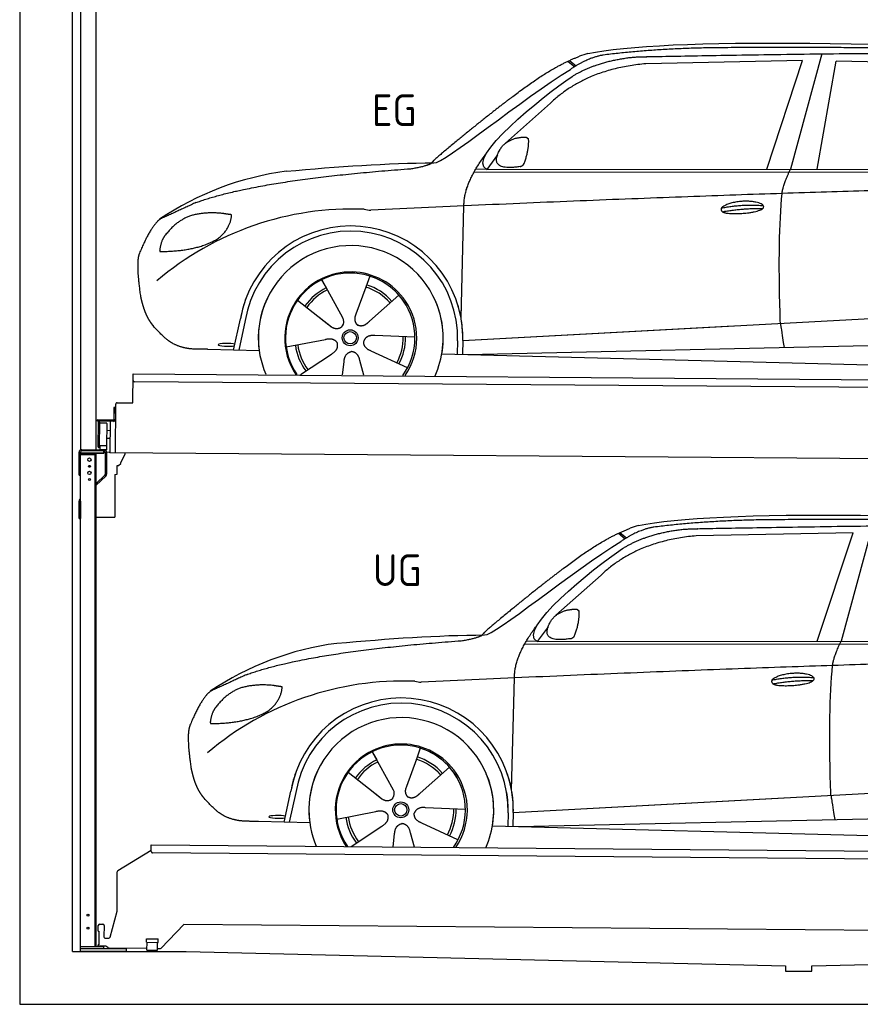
# Model space of a CAD drawing. Header units: millimetres. Extents: x -411 to 6777, y 0 to 6677.
# Tile 1 of 6: x 0 to 3183, y 0 to 3728. Entities that reach past the tile are written whole.
import ezdxf

# ---------------------------------------------------------------- set-up
doc = ezdxf.new("R2010")
doc.units = ezdxf.units.MM
for name, color, linetype, lineweight in [('car', 10, 'Continuous', 25), ('Gebäude', 7, 'Continuous', 25), ('Logo', 7, 'Continuous', 25), ('Plattform', 7, 'Continuous', 25), ('Ständer hinten', 7, 'Continuous', 25)]:
    doc.layers.add(name, color=color, linetype=linetype, lineweight=lineweight)
doc.styles.get("Standard").update_dxf_attribs({"font": 'ISOCP.SHX'})

# ---------------------------------------------------------------- blocks, each defined once
blk = doc.blocks.new('UG Plattfrom Gl550')
at = {"layer": 'Plattform'}
for p, q in [((498.1, 578.8), (498.2, 597.8)), ((498.2, 597.8), (498.3, 603.8)), ((498.3, 603.8), (5435.1, 560.7)), ((371.8, 506.3), (498.1, 583.5)), ((5429.8, 530.7), (503, 573.7)), ((368.7, 352.3), (369.4, 502.1)), ((342.2, 253.9), (368.7, 352.3)), ((297.4, 276.5), (297.6, 298.5)), ((302.6, 303.5), (314.6, 303.4)), ((319.6, 298.3), (319.2, 255.3)), ((621.4, 302.7), (535.3, 212)), ((5347, 261.5), (621.4, 302.7)), ((297.4, 276.5), (299.7, 276.5)), ((299.7, 276.5), (299.3, 225.5)), ((296.9, 220.5), (297, 225.5)), ((299.3, 225.5), (297, 225.5)), ((324.2, 250.3), (337.3, 250.2)), ((479.6, 234.9), (479.7, 247.9)), ((479.6, 234.9), (524.6, 234.5)), ((479.7, 247.9), (524.7, 247.5)), ((481.8, 204.9), (482.1, 234.9)), ((521.8, 204.6), (522.1, 234.6)), ((524.6, 234.5), (524.7, 247.5)), ((325.2, 220.3), (296.9, 220.5)), ((335.5, 213.3), (328.3, 219.2)), ((481.8, 210.9), (338.6, 212.2)), ((481.8, 204.9), (521.8, 204.6)), ((531.7, 210.5), (521.8, 210.6))]:
    blk.add_line(p, q, dxfattribs=at)
for centre, start, end in [((503.1, 578.7), 179.5, 269.5), ((374.4, 502.1), 121.4261, 179.5), ((302.6, 298.5), 89.5, 179.5), ((314.6, 298.4), 359.5, 89.5), ((324.2, 255.3), 179.5, 269.5), ((337.4, 255.2), 269.5, 344.9258), ((325.1, 215.3), 50.8402, 89.5), ((338.6, 217.2), 230.8402, 269.5), ((531.7, 215.5), 269.5, 316.4902)]:
    blk.add_arc(centre, 5, start, end, dxfattribs=at)
blk = doc.blocks.new('Palette EG Gl550')
at = {"layer": 'Plattform'}
for p, q in [((428.6, 2277), (429.5, 2387)), ((429.5, 2387), (5467.3, 2348)), ((5462.1, 2318), (434.2, 2357)), ((368.6, 2277.5), (428.6, 2277)), ((356.5, 2260.3), (356.1, 2214.3)), ((363.5, 2260.2), (356.5, 2260.3)), ((358.1, 2213.3), (358.5, 2260.3)), ((362.6, 2087.5), (363.6, 2272.5)), ((354.1, 2212.3), (292.8, 2212.8)), ((293.1, 2212.8), (293.1, 2207.8)), ((293.1, 2210.8), (355.1, 2210.3)), ((355.1, 2207.3), (293.1, 2207.8)), ((297.3, 2110.5), (298, 2204.5)), ((302, 2204.5), (301.3, 2110.5)), ((342.6, 2207.4), (341.7, 2087.7)), ((355.1, 2207.3), (355.1, 2210.3)), ((363.1, 2213.2), (358.1, 2213.3)), ((358.2, 2213.3), (363.1, 2213.2)), ((330, 2199.4), (329.3, 2115.2)), ((342.3, 2171.9), (329.8, 2172.3)), ((342.1, 2141.7), (329.5, 2141.8)), ((328.9, 2115), (303.9, 2115)), ((303.9, 2115), (303.9, 2100)), ((328.9, 2115), (303.9, 2115)), ((303.9, 2115), (303.9, 2100)), ((303.9, 2100), (328.9, 2100)), ((328.9, 2100), (303.9, 2100)), ((328.9, 2115), (328.9, 2100)), ((328.9, 2115), (328.9, 2100)), ((5465, 2048), (341.7, 2087.7))]:
    blk.add_line(p, q, dxfattribs=at)
for centre, radius, start, end in [((434.3, 2362), 5, 179.556, 269.556), ((368.6, 2272.5), 5, 89.556, 179.556), ((300, 2204.5), 2, 359.3444, 179.3444), ((302.4, 2200.4), 0.4, 179.3444, 271.7264), ((313.4, 1873.4), 326.8, 87.1681, 91.938), ((329.6, 2199.4), 0.4, 359.3444, 86.9565), ((354.1, 2214.3), 2.01, 269.7445, 359.3674), ((355.1, 2213.3), 3, 269.7663, 359.5554), ((355.1, 2213.3), 6, 269.556, 359.556), ((355.1, 2213.3), 6, 269.5566, 359.5553), ((299.3, 2110.5), 2, 179.3444, 359.3444), ((301.7, 2114.6), 0.4, 86.9623, 179.3444), ((302.7, 2123.3), 8.39, 263.3001, 278.0521), ((328.9, 2115.2), 0.4, 267.6536, 359.3444)]:
    blk.add_arc(centre, radius, start, end, dxfattribs=at)
blk = doc.blocks.new('Ständer hinten')
at = {"layer": 'Ständer hinten'}
for p, q in [((229.9, 5112), (229.9, 2098.6)), ((229.9, 5112), (289.9, 5112)), ((289.9, 2100), (289.9, 5112)), ((289.9, 4992), (312.9, 4992)), ((312.9, 4992), (312.9, 4640.7)), ((312.9, 4550.8), (312.9, 4490.7)), ((312.9, 4490.7), (289.9, 4491)), ((230, 2090), (230, 2087)), ((318.9, 2095), (235, 2095)), ((318.9, 2095), (318.9, 2087)), ((230, 2087), (318.9, 2087))]:
    blk.add_line(p, q, dxfattribs=at)
blk = doc.blocks.new('Car_EG')
at = {"layer": 'car'}
for p, q in [((3037.9, 3598.8), (2918.5, 3161.9)), ((2075.4, 3570.6), (2101.4, 3550.1)), ((2081.3, 3573.3), (2106.7, 3553.2)), ((2964.5, 3573), (2370.7, 3561.1)), ((2828.5, 3161.9), (2964.5, 3573)), ((3020.2, 3162), (3091, 3571.1)), ((3792.6, 3554.8), (3091, 3571.1)), ((2009.8, 3412.5), (1839, 3260.1)), ((1809.4, 3217), (1768.3, 3161.3)), ((1721.3, 3152.4), (4364.6, 3149.2)), ((1768.3, 3161.3), (1727, 3162.4)), ((1768.3, 3161.3), (4420.2, 3162.7)), ((1671.2, 2597.6), (1682.3, 3023.1)), ((1143.3, 2743.6), (1160.5, 2712.6)), ((1143.5, 2743.6), (1222.8, 2599.9)), ((1325.6, 2757.3), (1310.5, 2715.6)), ((1310.5, 2715.6), (1273.2, 2612.5)), ((1435.9, 2685.1), (1325, 2587)), ((1052.3, 2666.4), (1171, 2572.3)), ((1671.2, 2597.6), (1672.8, 2658.3)), ((1273.2, 2612.5), (1269.4, 2602.2)), ((1677.7, 2513), (3547.7, 2615.1)), ((810, 2477.3), (835.6, 2594.9)), ((854.1, 2589.5), (829.5, 2476.7)), ((1133.8, 2601.8), (1180.1, 2565.1)), ((1677.7, 2513), (2701.8, 2569)), ((1009, 2488.8), (1157.7, 2517.7)), ((1496.5, 2525.5), (1345.2, 2531.8)), ((1658.1, 2512.4), (1656.8, 2462)), ((1677.7, 2513), (1676.5, 2461.5)), ((1697, 2460.9), (3582.9, 2502.3)), ((907, 2474.7), (712.8, 2479.9)), ((1063.5, 2384.5), (1180.5, 2462.2)), ((1468.3, 2409.5), (1331, 2473.5)), ((1598.6, 2463.5), (3647.1, 2410.1)), ((1222.2, 2383.1), (1228.3, 2432.6)), ((1303.4, 2382.4), (1288.2, 2437.1))]:
    blk.add_line(p, q, dxfattribs=at)
for radius in [30.1, 23.6]:
    blk.add_circle((1251.5, 2523.8), radius, dxfattribs=at)
for centre, radius, start, end in [((2188.5, 3429.2), 174.5, 102.3489, 113.0153), ((1156.1, 2041.5), 1122.3, 97.5147, 123.9129), ((1259.2, 1870.1), 1141.2, 87.724, 130.3913), ((1332, 3124.5), 117.4, 256.4608, 268.6636), ((1253.6, 2522.9), 424.2, 10.1481, 170.2223), ((1253.4, 2522.7), 404.8, 358.5419, 170.499), ((1253.6, 2522.9), 350, 350.2258, 187.9239), ((1251.5, 2523.8), 245, 51.7123, 188.2101), ((1253.6, 2522.9), 250, 34.003, 143.5989), ((1251.5, 2523.8), 209.6, 41.1302, 72.8747), ((1251.5, 2523.8), 245, 30.221, 72.4019), ((1251.5, 2523.8), 209.6, 115.7372, 144.8747), ((1251.5, 2523.8), 200.6, 115.5705, 145.0215), ((1251.5, 2523.8), 200.6, 41.1155, 72.9111), ((1253.6, 2522.9), 424.2, 158.9384, 170.2223), ((1253.6, 2522.9), 350, 154.4856, 203.0931), ((1253.6, 2522.9), 350, 154.4856, 157.347), ((1253.6, 2522.9), 250, 143.5989, 213.5789), ((1251.5, 2523.8), 245, 144.4019, 214.6129), ((1253.6, 2522.9), 250, 143.5989, 147.9713), ((1251.5, 2523.8), 245, 143.0042, 147.4925), ((1251.5, 2523.8), 200.6, 41.1155, 44.3784), ((1251.5, 2523.8), 245, 324.3871, 34.5977), ((1253.6, 2522.9), 250, 325.4211, 34.003), ((1253.6, 2522.9), 250, 29.7422, 34.003), ((1253.6, 2522.9), 350, 350.2258, 23.1163), ((1253.6, 2522.9), 424.2, 358.6661, 18.6635), ((1253.6, 2522.9), 350, 335.9069, 11.3993), ((1253.6, 2522.9), 404.6, 358.5068, 9.6777), ((1253.6, 2522.9), 424.2, 358.6661, 9.1695), ((1251.5, 2523.8), 200.6, 331.5904, 1.0215), ((1251.5, 2523.8), 209.6, 331.7372, 0.8747), ((1251.5, 2523.8), 209.6, 187.7372, 216.8747), ((1251.5, 2523.8), 200.6, 187.5904, 217.0215)]:
    blk.add_arc(centre, radius, start, end, dxfattribs=at)
blk.add_ellipse((785.5, 2496.9), major_axis=(33.6, -0.3), ratio=0.157274, start_param=0.513473, end_param=5.704241, dxfattribs=at)
for points, degree in [([(2151.2, 3599.7), (2438.8, 3661.3), (3323.8, 3648), (4495.8, 3584.7)], 3), ([(2681.9, 3622.1), (2439, 3622), (2209.6, 3594.1)], 2), ([(3646, 3607.4), (3297.8, 3626.8), (2681.9, 3622.1)], 2), ([(1866.9, 3436.8), (2008, 3547.1), (2120.2, 3589.8)], 2), ([(2209.6, 3594.1), (2153.4, 3585.1), (2085, 3539.8)], 2), ([(2091.3, 3513.1), (2185.1, 3570.8), (2320.7, 3586)], 2), ([(2370.7, 3561.1), (2146.6, 3541.8), (2009.8, 3412.5)], 2), ([(1568.6, 3185.8), (1604.3, 3182), (1906.5, 3430.9), (2085, 3539.8)], 3), ([(1768.3, 3161.3), (1685.3, 3201.4), (1979.2, 3437.7), (2091.3, 3513.1)], 3), ([(1866.9, 3436.8), (1785.8, 3376.3), (1683.4, 3292.9), (1554.1, 3187.7), (1560, 3185.7)], 4), ([(1876.9, 3279), (1905.6, 3284.7), (1918.5, 3283.5)], 2), ([(1918.5, 3283.5), (1924.5, 3277.4), (1927, 3277.3)], 2), ([(1817.6, 3234.6), (1834.1, 3264.9), (1876.9, 3279)], 2), ([(1908.1, 3179.4), (1929.6, 3232.4), (1927, 3277.3)], 2), ([(1682.3, 3023.1), (1679.9, 3106.7), (1768.8, 3224)], 2), ([(1894.6, 3171.7), (1772.4, 3153), (1817.6, 3234.6)], 2), ([(1009.4, 3154.2), (1205.7, 3172.1), (1390.9, 3185.2), (1568.6, 3185.8)], 3), ([(1480.7, 3163.9), (1533.9, 3171.8), (1559.7, 3184.7)], 2), ([(1894.6, 3171.7), (1900.7, 3173.5), (1908.1, 3179.4)], 2), ([(667.1, 3035.4), (903.7, 3122), (1480.7, 3163.9)], 2), ([(2886.6, 3070), (2889.7, 3101), (2918.5, 3161.9)], 2), ([(4638.8, 3091), (3762.4, 3119.4), (1329.3, 3007.2)], 2), ([(667.1, 3035.4), (532.9, 2973.5)], 1), ([(2656.5, 3014.7), (2732, 3030.9), (2815.5, 3024.4)], 2), ([(643.1, 2984.4), (590.8, 2963.7), (552.7, 2913.7)], 2), ([(770, 2994.2), (702.5, 3001.9), (643.1, 2984.4)], 2), ([(752.9, 2900.7), (798.9, 2937.7), (802.6, 2989.5)], 2), ([(802.6, 2989.5), (784.9, 2991.6), (770, 2994.2)], 2), ([(2661.4, 3000.8), (2735.6, 3014.7), (2813.5, 3013.3)], 2), ([(532.9, 2973.5), (498.2, 2950.8), (453.2, 2843.7)], 2), ([(552.7, 2913.7), (534.5, 2893.9), (529.7, 2852.6)], 2), ([(531, 2850.3), (675.7, 2850.9), (752.9, 2900.7)], 2), ([(453.2, 2843.7), (446.7, 2827.8), (444.7, 2799.3), (445.7, 2766.9), (456.9, 2683.7)], 4), ([(529.7, 2852.6), (533.1, 2852.5), (531, 2850.3)], 2), ([(1171, 2572.3), (1194.3, 2550.4), (1217.6, 2563.8)], 2), ([(1157.7, 2517.7), (1188.4, 2526.4), (1203, 2503.9)], 2), ([(1180.5, 2462.2), (1208.5, 2477.6), (1203, 2503.9)], 2), ([(1331, 2473.5), (1301, 2484.5), (1302.5, 2511.3)], 2), ([(1345.2, 2531.8), (1313.5, 2535.8), (1302.5, 2511.3)], 2), ([(1228.3, 2432.6), (1229.5, 2464.6), (1255.5, 2471.5)], 2), ([(1288.2, 2437.1), (1282.2, 2468.5), (1255.5, 2471.5)], 2)]:
    blk.add_open_spline(points, degree=degree, dxfattribs=at)
for points, degree, knots in [([(2320.7, 3586), (2347.3, 3588), (2486.7, 3589.9), (3508.2, 3610), (4128.4, 3603.6), (4583.8, 3431), (4560.1, 3257.3)], 4, [0.0821318, 0.0821318, 0.0821318, 0.0821318, 0.0821318, 0.258851, 0.508851, 1, 1, 1, 1, 1]), ([(2880.4, 2578.7), (2879.9, 2592.3), (2879.5, 2605.6), (2879.1, 2618.8), (2873.5, 2808.7), (2876, 2959.1), (2886.6, 3070)], 3, [0, 0, 0, 0, 0.064923, 0.064923, 0.064923, 1, 1, 1, 1]), ([(2656.5, 3014.7), (2660.7, 3019.8), (2681.9, 3035.9), (2764.7, 3055.3), (2879.8, 3018.1), (2770.8, 2990.5), (2686, 2991.9), (2651.7, 2995.8), (2656.5, 3014.7)], 5, [0, 0, 0, 0, 0, 0, 0.300106, 0.500106, 0.700106, 1, 1, 1, 1, 1, 1]), ([(456.9, 2683.7), (457.7, 2679.5), (458.6, 2675.3), (459.5, 2671.1), (460.5, 2667.1), (464, 2652.3), (468, 2638.6), (472.4, 2626.1), (477.3, 2614.8)], 4, [0.4914944, 0.4914944, 0.4914944, 0.4914944, 0.4914944, 0.5422469, 0.5422469, 0.5422469, 0.5422469, 0.728655, 0.728655, 0.728655, 0.728655, 0.728655]), ([(476.9, 2615.5), (478.3, 2612.3), (479.7, 2609.2), (481.1, 2606.2), (482.6, 2603.3), (488.2, 2592.2), (494.2, 2582.8), (500.4, 2574.9), (506.9, 2567.4)], 4, [0.7288005, 0.7288005, 0.7288005, 0.7288005, 0.7288005, 0.7843928, 0.7843928, 0.7843928, 0.7843928, 1, 1, 1, 1, 1]), ([(1222.8, 2599.9), (1224.5, 2595.8), (1225.5, 2591.8), (1225.8, 2587.9), (1226.4, 2579.3), (1223.7, 2571.3), (1217.6, 2563.8)], 3, [0.2167758, 0.2167758, 0.2167758, 0.2167758, 0.4600873, 0.4600873, 0.4600873, 1, 1, 1, 1]), ([(1269.4, 2602.2), (1268.8, 2599), (1268.5, 2596), (1268.6, 2593.1), (1269, 2590.3), (1269.7, 2584.5), (1271.7, 2579.2), (1275.3, 2574.6), (1280.2, 2571.6)], 4, [0.3191838, 0.3191838, 0.3191838, 0.3191838, 0.3191838, 0.5438253, 0.5438253, 0.5438253, 0.5438253, 1, 1, 1, 1, 1]), ([(1325, 2587), (1325, 2587), (1325, 2587), (1325, 2587), (1325, 2587), (1315.9, 2577.3), (1305.2, 2567.4), (1290.9, 2565), (1280.2, 2571.6)], 4, [-0.000003, -0.000003, -0.000003, -0.000003, -0.000003, 0, 0, 0, 0, 1, 1, 1, 1, 1]), ([(2880.4, 2578.7), (2881, 2574), (2881.7, 2569.5), (2882.4, 2565.2), (2883, 2561.2), (2883.5, 2557.3), (2884.1, 2553.5), (2888.6, 2523.3), (2892.2, 2501.2), (2894.7, 2487.2)], 3, [-0.000011, -0.000011, -0.000011, -0.000011, 0.107576, 0.107576, 0.107576, 0.206414, 0.206414, 0.206414, 1, 1, 1, 1]), ([(712.8, 2479.9), (688.1, 2480.6), (632.5, 2477), (596.4, 2490.9), (552.8, 2516), (506.9, 2567.4)], 4, [0, 0, 0, 0, 0, 0.597866, 1, 1, 1, 1, 1])]:
    blk.add_open_spline(points, degree=degree, knots=knots, dxfattribs=at)
blk = doc.blocks.new('Car_147')
at = {"layer": 'car'}
for p, q in [((3229.2, 1811.5), (3109.9, 1374.6)), ((2266.8, 1783.3), (2292.7, 1762.8)), ((2272.6, 1786), (2298, 1765.9)), ((3155.8, 1785.7), (2562, 1773.8)), ((3019.9, 1374.6), (3155.8, 1785.7)), ((2201.2, 1625.2), (2030.4, 1472.8)), ((2000.7, 1429.7), (1959.6, 1374)), ((1912.6, 1365.1), (4556, 1361.9)), ((1959.6, 1374), (1918.4, 1375.1)), ((1959.6, 1374), (4611.6, 1375.4)), ((1862.5, 810.3), (1873.6, 1235.8)), ((1517, 970), (1501.9, 928.3)), ((1334.7, 956.3), (1351.9, 925.3)), ((1334.8, 956.3), (1414.2, 812.6)), ((1501.9, 928.3), (1464.5, 825.2)), ((1627.3, 897.8), (1516.3, 799.7)), ((1243.7, 879.1), (1362.3, 785)), ((1862.5, 810.3), (1864.1, 871)), ((1464.5, 825.2), (1460.7, 814.9)), ((1869, 725.7), (3739, 827.8)), ((1001.4, 690), (1027, 807.6)), ((1045.5, 802.2), (1020.9, 689.4)), ((1325.2, 814.5), (1371.4, 777.8)), ((1869, 725.7), (2893.1, 781.7)), ((1200.4, 701.5), (1349, 730.4)), ((1687.9, 738.2), (1536.6, 744.5)), ((1849.4, 725.1), (1848.1, 674.7)), ((1869, 725.7), (1867.8, 674.2)), ((1888.4, 673.6), (3774.2, 715)), ((1098.3, 687.4), (904.1, 692.6)), ((1254.9, 597.2), (1371.8, 674.9)), ((1659.6, 622.2), (1522.4, 686.2)), ((1789.9, 676.2), (3838.5, 622.8)), ((1413.6, 595.8), (1419.7, 645.3)), ((1494.8, 595.1), (1479.5, 649.8))]:
    blk.add_line(p, q, dxfattribs=at)
for radius in [30.1, 23.6]:
    blk.add_circle((1442.9, 736.5), radius, dxfattribs=at)
for centre, radius, start, end in [((2379.8, 1641.9), 174.5, 102.3489, 113.0153), ((1347.5, 254.1), 1122.3, 97.5147, 123.9129), ((1450.6, 82.8), 1141.2, 87.724, 130.3913), ((1523.4, 1337.2), 117.4, 256.4608, 268.6636), ((1445, 735.6), 424.2, 10.1481, 170.2223), ((1444.7, 735.4), 404.8, 358.5419, 170.499), ((1445, 735.6), 350, 350.2258, 187.9239), ((1442.9, 736.5), 245, 51.7123, 188.2101), ((1445, 735.6), 250, 34.003, 143.5989), ((1442.9, 736.5), 245, 30.221, 72.4019), ((1442.9, 736.5), 209.6, 41.1302, 72.8747), ((1442.9, 736.5), 209.6, 115.7372, 144.8747), ((1442.9, 736.5), 200.6, 115.5705, 145.0215), ((1442.9, 736.5), 200.6, 41.1155, 72.9111), ((1445, 735.6), 424.2, 158.9384, 170.2223), ((1445, 735.6), 350, 154.4856, 203.0931), ((1445, 735.6), 350, 154.4856, 157.347), ((1445, 735.6), 250, 143.5989, 213.5789), ((1442.9, 736.5), 245, 144.4019, 214.6129), ((1445, 735.6), 250, 143.5989, 147.9713), ((1442.9, 736.5), 245, 143.0042, 147.4925), ((1442.9, 736.5), 200.6, 41.1155, 44.3784), ((1442.9, 736.5), 245, 324.3871, 34.5977), ((1445, 735.6), 250, 325.4211, 34.003), ((1445, 735.6), 250, 29.7422, 34.003), ((1445, 735.6), 350, 350.2258, 23.1163), ((1445, 735.6), 424.2, 358.6661, 18.6635), ((1445, 735.6), 350, 335.9069, 11.3993), ((1445, 735.6), 404.6, 358.5068, 9.6777), ((1445, 735.6), 424.2, 358.6661, 9.1695), ((1442.9, 736.5), 200.6, 187.5904, 217.0215), ((1442.9, 736.5), 200.6, 331.5904, 1.0215), ((1442.9, 736.5), 209.6, 331.7372, 0.8747), ((1442.9, 736.5), 209.6, 187.7372, 216.8747)]:
    blk.add_arc(centre, radius, start, end, dxfattribs=at)
blk.add_ellipse((976.9, 709.6), major_axis=(33.6, -0.3), ratio=0.157274, start_param=0.513473, end_param=5.704241, dxfattribs=at)
for points, degree in [([(2342.5, 1812.4), (2630.1, 1874), (3515.1, 1860.7), (4687.1, 1797.4)], 3), ([(2873.2, 1834.8), (2630.4, 1834.7), (2401, 1806.8)], 2), ([(3837.4, 1820.1), (3489.2, 1839.5), (2873.2, 1834.8)], 2), ([(2058.2, 1649.5), (2199.3, 1759.8), (2311.6, 1802.5)], 2), ([(2401, 1806.8), (2344.7, 1797.8), (2276.3, 1752.5)], 2), ([(2282.7, 1725.8), (2376.5, 1783.5), (2512.1, 1798.7)], 2), ([(1760, 1398.5), (1795.6, 1394.7), (2097.9, 1643.6), (2276.3, 1752.5)], 3), ([(2562, 1773.8), (2337.9, 1754.5), (2201.2, 1625.2)], 2), ([(1959.6, 1374), (1876.6, 1414.1), (2170.6, 1650.4), (2282.7, 1725.8)], 3), ([(2058.2, 1649.5), (1977.1, 1589), (1874.8, 1505.6), (1745.4, 1400.4), (1751.4, 1398.4)], 4), ([(2009, 1447.3), (2025.5, 1477.6), (2068.2, 1491.7)], 2), ([(2068.2, 1491.7), (2096.9, 1497.4), (2109.8, 1496.2)], 2), ([(2109.8, 1496.2), (2115.9, 1490.1), (2118.3, 1490)], 2), ([(2099.5, 1392.1), (2120.9, 1445.1), (2118.3, 1490)], 2), ([(1873.6, 1235.8), (1871.3, 1319.4), (1960.2, 1436.7)], 2), ([(2086, 1384.4), (1963.8, 1365.7), (2009, 1447.3)], 2), ([(1200.7, 1366.9), (1397, 1384.8), (1582.2, 1397.9), (1760, 1398.5)], 3), ([(1672.1, 1376.6), (1725.2, 1384.5), (1751.1, 1397.4)], 2), ([(2086, 1384.4), (2092, 1386.2), (2099.5, 1392.1)], 2), ([(858.5, 1248.1), (1095.1, 1334.7), (1672.1, 1376.6)], 2), ([(3077.9, 1282.7), (3081.1, 1313.7), (3109.9, 1374.6)], 2), ([(4830.2, 1303.7), (3953.8, 1332.1), (1520.6, 1219.9)], 2), ([(858.5, 1248.1), (724.2, 1186.2)], 1), ([(2847.8, 1227.4), (2923.4, 1243.6), (3006.8, 1237.1)], 2), ([(834.4, 1197.1), (782.1, 1176.4), (744.1, 1126.4)], 2), ([(961.4, 1206.9), (893.8, 1214.6), (834.4, 1197.1)], 2), ([(944.2, 1113.4), (990.3, 1150.4), (994, 1202.2)], 2), ([(994, 1202.2), (976.3, 1204.3), (961.4, 1206.9)], 2), ([(2852.8, 1213.5), (2926.9, 1227.4), (3004.8, 1226)], 2), ([(724.2, 1186.2), (689.6, 1163.5), (644.6, 1056.4)], 2), ([(744.1, 1126.4), (725.8, 1106.6), (721.1, 1065.3)], 2), ([(722.4, 1063), (867.1, 1063.6), (944.2, 1113.4)], 2), ([(644.6, 1056.4), (638.1, 1040.5), (636, 1012), (637.1, 979.6), (648.2, 896.4)], 4), ([(721.1, 1065.3), (724.5, 1065.2), (722.4, 1063)], 2), ([(1362.3, 785), (1385.6, 763.1), (1409, 776.5)], 2), ([(1349, 730.4), (1379.8, 739.1), (1394.4, 716.6)], 2), ([(1371.8, 674.9), (1399.8, 690.3), (1394.4, 716.6)], 2), ([(1522.4, 686.2), (1492.4, 697.2), (1493.9, 724)], 2), ([(1536.6, 744.5), (1504.9, 748.5), (1493.9, 724)], 2), ([(1419.7, 645.3), (1420.9, 677.3), (1446.8, 684.2)], 2), ([(1479.5, 649.8), (1473.5, 681.2), (1446.8, 684.2)], 2)]:
    blk.add_open_spline(points, degree=degree, dxfattribs=at)
for points, degree, knots in [([(2512.1, 1798.7), (2538.6, 1800.7), (2678.1, 1802.6), (3699.5, 1822.7), (4319.8, 1816.3), (4775.2, 1643.7), (4751.5, 1470)], 4, [0.0821318, 0.0821318, 0.0821318, 0.0821318, 0.0821318, 0.258851, 0.508851, 1, 1, 1, 1, 1]), ([(3071.7, 791.4), (3071.2, 805), (3070.8, 818.3), (3070.4, 831.5), (3064.8, 1021.4), (3067.3, 1171.8), (3077.9, 1282.7)], 3, [0, 0, 0, 0, 0.064923, 0.064923, 0.064923, 1, 1, 1, 1]), ([(2847.8, 1227.4), (2852.1, 1232.5), (2873.2, 1248.6), (2956.1, 1268), (3071.1, 1230.8), (2962.2, 1203.2), (2877.4, 1204.6), (2843.1, 1208.5), (2847.8, 1227.4)], 5, [0, 0, 0, 0, 0, 0, 0.300106, 0.500106, 0.700106, 1, 1, 1, 1, 1, 1]), ([(648.2, 896.4), (649.1, 892.2), (650, 888), (650.9, 883.8), (651.9, 879.8), (655.4, 865), (659.4, 851.3), (663.8, 838.8), (668.6, 827.5)], 4, [0.4914944, 0.4914944, 0.4914944, 0.4914944, 0.4914944, 0.5422469, 0.5422469, 0.5422469, 0.5422469, 0.728655, 0.728655, 0.728655, 0.728655, 0.728655]), ([(668.3, 828.2), (669.7, 825), (671.1, 821.9), (672.5, 818.9), (673.9, 816), (679.6, 804.9), (685.5, 795.5), (691.8, 787.6), (698.3, 780.1)], 4, [0.7288005, 0.7288005, 0.7288005, 0.7288005, 0.7288005, 0.7843928, 0.7843928, 0.7843928, 0.7843928, 1, 1, 1, 1, 1]), ([(1414.2, 812.6), (1415.9, 808.5), (1416.8, 804.5), (1417.1, 800.6), (1417.8, 792), (1415.1, 784), (1409, 776.5)], 3, [0.2167758, 0.2167758, 0.2167758, 0.2167758, 0.4600873, 0.4600873, 0.4600873, 1, 1, 1, 1]), ([(1460.7, 814.9), (1460.2, 811.7), (1459.9, 808.7), (1460, 805.8), (1460.3, 803), (1461.1, 797.2), (1463.1, 791.9), (1466.6, 787.3), (1471.5, 784.3)], 4, [0.3191838, 0.3191838, 0.3191838, 0.3191838, 0.3191838, 0.5438253, 0.5438253, 0.5438253, 0.5438253, 1, 1, 1, 1, 1]), ([(1516.3, 799.7), (1516.3, 799.7), (1516.3, 799.7), (1516.3, 799.7), (1516.3, 799.7), (1507.2, 790), (1496.6, 780.1), (1482.3, 777.7), (1471.5, 784.3)], 4, [-0.000003, -0.000003, -0.000003, -0.000003, -0.000003, 0, 0, 0, 0, 1, 1, 1, 1, 1]), ([(3071.7, 791.4), (3072.4, 786.7), (3073.1, 782.2), (3073.7, 777.9), (3074.3, 773.9), (3074.9, 770), (3075.5, 766.2), (3080, 736), (3083.5, 713.9), (3086, 699.9)], 3, [-0.000011, -0.000011, -0.000011, -0.000011, 0.107576, 0.107576, 0.107576, 0.206414, 0.206414, 0.206414, 1, 1, 1, 1]), ([(904.1, 692.6), (879.5, 693.3), (823.8, 689.7), (787.8, 703.6), (744.1, 728.7), (698.3, 780.1)], 4, [0, 0, 0, 0, 0, 0.597866, 1, 1, 1, 1, 1])]:
    blk.add_open_spline(points, degree=degree, knots=knots, dxfattribs=at)
blk = doc.blocks.new('Ständer_hinten_GT190')
at = {"layer": 'Ständer hinten'}
for p, q in [((225, 2004), (225, 2090)), ((230, 200), (230, 2090)), ((235, 2100), (319, 2100)), ((319, 2095), (235, 2095)), ((319, 2087), (319, 2095)), ((324, 2090), (324, 2007.2)), ((329, 2090), (328.9, 2007.1)), ((341.8, 2089.5), (329, 2090.6)), ((341.8, 2087.7), (341.8, 2089.5)), ((319, 2087), (230, 2087)), ((230, 2082), (290, 2082)), ((285, 2082), (285, 218)), ((290, 218), (290, 2087)), ((399.8, 2087.2), (341.8, 2087.7)), ((383, 2051.9), (399.7, 2082.7)), ((383, 2047.8), (383, 2051.9)), ((399.7, 2082.7), (399.8, 2087.2)), ((369, 2007), (369, 2040.5)), ((369, 2040.5), (374, 2040.5)), ((374, 2040.5), (382.9, 2047.4)), ((382.9, 2047.4), (383, 2047.8)), ((225, 2004), (230, 2004)), ((290, 1972.1), (322.5, 2003.6)), ((325.9, 2000), (290, 1965.2)), ((360, 2006.3), (369, 2007)), ((360, 2006.3), (360, 1844)), ((230, 1904.9), (225, 1904.9)), ((225, 1840), (225, 1904.9)), ((228.1, 1912.1), (230, 1914)), ((230, 1904.9), (230, 1840)), ((225, 1840), (230, 1840)), ((290, 1844), (360, 1844)), ((319, 218), (230, 218)), ((404, 210), (230, 210)), ((404, 200), (230, 200)), ((319, 210), (319, 218)), ((404, 200), (404, 210))]:
    blk.add_line(p, q, dxfattribs=at)
for centre, radius in [((264, 2062), 6.5), ((264, 2012), 6.5), ((264, 2037), 3.7), ((264, 1987), 3.7), ((258.6, 338), 3.7), ((258.6, 288), 3.7)]:
    blk.add_circle(centre, radius, dxfattribs=at)
for centre, radius, start, end in [((235, 2090), 10, 90, 180), ((235, 2090), 5, 90, 180), ((319, 2090), 10, 0.0086, 89.9915), ((319, 2090), 5, 0, 90), ((319, 2007.2), 5, 314.0428, 0), ((318.9, 2007.1), 10, 314.1186, 0), ((235, 1904.9), 10, 134.1186, 180)]:
    blk.add_arc(centre, radius, start, end, dxfattribs=at)
blk = doc.blocks.new('Gebäude_365_GT190')
at = {"layer": 'Gebäude'}
for p, q in [((0, 5950), (0, 0)), ((200, 200), (200, 5750)), ((200, 200), (630.1, 200)), ((630.1, 200), (2900, 146.1)), ((3000, 146.1), (5231.6, 200)), ((2900, 146.1), (2900, 126.1)), ((2900, 126.1), (3000, 126.1)), ((3000, 126.1), (3000, 146.1)), ((0, 0), (5900, 0))]:
    blk.add_line(p, q, dxfattribs=at)

msp = doc.modelspace()

# ---------------------------------------------------------------- block references
for name in ['Car_EG', 'Car_147']:
    msp.add_blockref(name, (0, 0))
at = {"layer": 'Gebäude'}
msp.add_blockref('Gebäude_365_GT190', (0, 0), dxfattribs=at)
at = {"layer": 'Plattform'}
for name in ['Palette EG Gl550', 'UG Plattfrom Gl550']:
    msp.add_blockref(name, (0, 0), dxfattribs=at)
at = {"layer": 'Ständer hinten'}
for name in ['Ständer hinten', 'Ständer_hinten_GT190']:
    msp.add_blockref(name, (0, 0), dxfattribs=at)

# ---------------------------------------------------------------- texts
msp.add_text('UG', height=120).set_placement((1337.66, 1583.58))
at = {"layer": 'Logo'}
msp.add_text('EG', height=120, dxfattribs=at).set_placement((1334, 3325.32))

doc.saveas('drawing.dxf')
